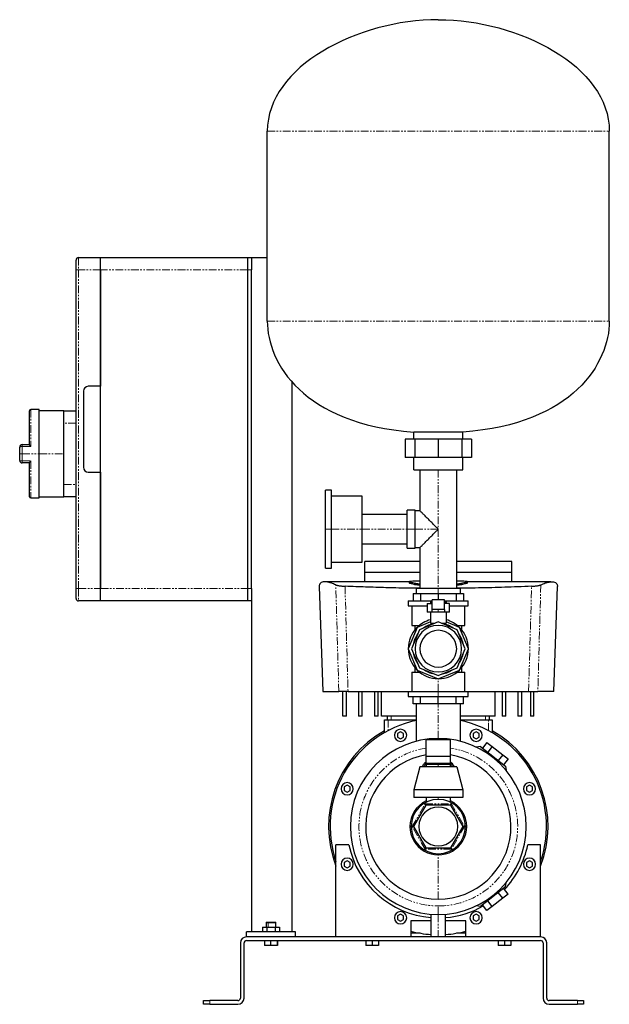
# Model space of a CAD drawing. Header units: millimetres. Extents: x 10 to 1266, y 33 to 836.
# Tile 2 of 2: x 785 to 1266, y 33 to 836. Entities that reach past the tile are written whole.
import ezdxf

# ---------------------------------------------------------------- set-up
doc = ezdxf.new("R2010")
doc.units = ezdxf.units.MM
doc.linetypes.add('PHANTOM', pattern=[12.7, 6.35, -1.27, 1.27, -1.27, 1.27, -1.27])

msp = doc.modelspace()

# ---------------------------------------------------------------- linework, layer by layer
at = {"color": 7, "linetype": 'Continuous', "lineweight": 25}
for p, q in [((987.3, 589.61), (987.3, 744.61)), ((1266.3, 589.61), (1266.3, 744.61)), ((831.3, 631.61), (831.3, 639.61)), ((833.3, 641.61), (851.3, 641.61)), ((851.3, 641.61), (971.3, 641.61)), ((851.3, 631.61), (851.3, 641.61)), ((971.3, 641.61), (974.3, 641.61)), ((971.3, 631.61), (971.3, 641.61)), ((974.3, 641.61), (987.3, 641.61)), ((974.3, 641.61), (974.3, 631.61)), ((831.3, 371.61), (831.3, 631.61)), ((851.3, 371.61), (851.3, 631.61)), ((851.3, 631.61), (851.3, 536.61)), ((971.3, 371.61), (971.3, 631.61)), ((974.3, 371.61), (974.3, 631.61)), ((1007.3, 540.43), (1007.3, 91.61)), ((837.3, 532.61), (837.3, 470.61)), ((851.3, 536.61), (841.3, 536.61)), ((793.3, 489), (793.3, 516.61)), ((801.3, 517.61), (794.3, 517.61)), ((801.3, 481.61), (801.3, 517.61)), ((821.3, 516.61), (801.3, 516.61)), ((821.3, 516.61), (831.3, 516.61)), ((821.3, 506.61), (821.3, 516.61)), ((821.3, 481.61), (821.3, 506.61)), ((1146.8, 499.3), (1106.8, 499.3)), ((1106.8, 493.61), (1106.8, 499.3)), ((1146.8, 493.61), (1146.8, 499.3)), ((1099.74, 493.61), (1099.74, 478.61)), ((1107.67, 493.61), (1099.74, 493.61)), ((1107.67, 493.61), (1107.67, 478.61)), ((1126.8, 493.61), (1107.67, 493.61)), ((1126.8, 493.61), (1126.8, 478.61)), ((1145.94, 493.61), (1126.8, 493.61)), ((1145.94, 493.61), (1145.94, 478.61)), ((1153.86, 493.61), (1145.94, 493.61)), ((1153.86, 493.61), (1153.86, 478.61)), ((785.3, 481.61), (785.3, 487.11)), ((787.3, 489.11), (793.3, 489.11)), ((785.3, 476.11), (785.3, 481.61)), ((793.3, 474.11), (787.3, 474.11)), ((793.3, 446.61), (793.3, 474.22)), ((801.3, 445.61), (801.3, 481.61)), ((821.3, 456.61), (821.3, 481.61)), ((1107.67, 478.61), (1099.74, 478.61)), ((1106.8, 468.61), (1106.8, 478.61)), ((1126.8, 478.61), (1107.67, 478.61)), ((1145.94, 478.61), (1126.8, 478.61)), ((1153.86, 478.61), (1145.94, 478.61)), ((1146.8, 468.61), (1146.8, 478.61)), ((841.3, 466.61), (851.3, 466.61)), ((851.3, 466.61), (851.3, 371.61)), ((1106.8, 468.61), (1146.8, 468.61)), ((1111.8, 468.61), (1111.8, 435.11)), ((1141.8, 371.61), (1141.8, 468.61)), ((821.3, 446.61), (821.3, 456.61)), ((1039.7, 451.91), (1034.7, 451.91)), ((1034.7, 420.11), (1034.7, 451.91)), ((1039.7, 420.11), (1039.7, 451.91)), ((794.3, 445.61), (801.3, 445.61)), ((801.3, 446.61), (821.3, 446.61)), ((831.3, 446.61), (821.3, 446.61)), ((1064.7, 446.91), (1039.7, 446.91)), ((1064.7, 420.11), (1064.7, 446.91)), ((1107.8, 435.61), (1101.3, 435.61)), ((1101.3, 420.11), (1101.3, 435.61)), ((1107.8, 420.11), (1107.8, 435.61)), ((1111.8, 435.11), (1107.8, 435.11)), ((1101.3, 432.11), (1064.7, 432.11)), ((1034.7, 388.31), (1034.7, 420.11)), ((1039.7, 388.31), (1039.7, 420.11)), ((1064.7, 393.31), (1064.7, 420.11)), ((1101.3, 404.61), (1101.3, 420.11)), ((1107.8, 404.61), (1107.8, 420.11)), ((1064.7, 408.11), (1101.3, 408.11)), ((1101.3, 404.61), (1107.8, 404.61)), ((1107.8, 405.11), (1111.8, 405.11)), ((1111.8, 405.11), (1111.8, 371.61)), ((1111.8, 393.61), (1066.8, 393.61)), ((1066.8, 385.05), (1066.8, 393.61)), ((1186.8, 393.61), (1141.8, 393.61)), ((1186.8, 385.05), (1186.8, 393.61)), ((1034.7, 388.31), (1039.7, 388.31)), ((1039.7, 393.31), (1064.7, 393.31)), ((1066.8, 385.05), (1111.8, 385.05)), ((1141.8, 385.05), (1186.8, 385.05)), ((831.3, 363.61), (831.3, 371.61)), ((851.3, 361.61), (851.3, 371.61)), ((971.3, 361.61), (971.3, 371.61)), ((974.3, 371.61), (974.3, 361.61)), ((1029.61, 373.27), (1032.6, 287.61)), ((1103.12, 377.14), (1034.95, 377.14)), ((1103.12, 377.29), (1103.12, 376.29)), ((1108.8, 371.61), (1108.8, 367.61)), ((1126.8, 371.61), (1108.8, 371.61)), ((1144.8, 371.61), (1126.8, 371.61)), ((1144.8, 367.61), (1144.8, 371.61)), ((1150.49, 376.29), (1150.49, 377.29)), ((1218.66, 377.14), (1150.49, 377.14)), ((1221, 287.61), (1223.97, 373.27)), ((851.3, 361.61), (833.3, 361.61)), ((971.3, 361.61), (851.3, 361.61)), ((974.3, 361.61), (971.3, 361.61)), ((974.3, 361.61), (974.3, 91.61)), ((1102.33, 361.61), (1102.33, 357.61)), ((1102.33, 361.61), (1121.8, 361.61)), ((1106.3, 367.61), (1106.3, 361.61)), ((1106.3, 367.61), (1112.31, 367.61)), ((1112.31, 367.61), (1112.31, 361.61)), ((1112.31, 367.61), (1126.8, 367.61)), ((1121.8, 354.7), (1121.8, 362.36)), ((1131.8, 362.36), (1121.8, 362.36)), ((1126.8, 367.61), (1126.8, 362.36)), ((1126.8, 367.61), (1141.3, 367.61)), ((1131.8, 354.7), (1131.8, 362.36)), ((1131.8, 361.61), (1151.28, 361.61)), ((1141.3, 367.61), (1141.3, 361.61)), ((1141.3, 367.61), (1147.3, 367.61)), ((1147.3, 367.61), (1147.3, 361.61)), ((1151.28, 357.61), (1151.28, 361.61)), ((1102.33, 357.61), (1117.8, 357.61)), ((1105.25, 357.61), (1105.25, 341.61)), ((1117.8, 359.36), (1117.8, 352.36)), ((1117.8, 359.36), (1121.8, 359.36)), ((1120.3, 360.76), (1120.3, 359.36)), ((1120.3, 360.76), (1121.8, 360.76)), ((1126.8, 354.7), (1121.8, 354.7)), ((1131.8, 354.7), (1126.8, 354.7)), ((1131.8, 360.76), (1133.3, 360.76)), ((1135.8, 359.36), (1131.8, 359.36)), ((1133.3, 360.76), (1133.3, 359.36)), ((1135.8, 352.36), (1135.8, 359.36)), ((1135.8, 357.61), (1151.28, 357.61)), ((1148.36, 341.61), (1148.36, 357.61)), ((1121.8, 352.36), (1117.8, 352.36)), ((1120.3, 352.36), (1120.3, 343.34)), ((1126.8, 352.36), (1121.8, 352.36)), ((1131.8, 352.36), (1126.8, 352.36)), ((1135.8, 352.36), (1131.8, 352.36)), ((1133.3, 352.36), (1133.3, 343.34)), ((1109.44, 339.97), (1102.25, 322.61)), ((1111.34, 338.07), (1104.94, 322.61)), ((1105.25, 341.61), (1111.33, 341.61)), ((1107.65, 341.61), (1107.65, 337.88)), ((1120.3, 344.47), (1109.44, 339.97)), ((1126.8, 344.47), (1111.34, 338.07)), ((1120.3, 343.34), (1124.07, 343.34)), ((1142.26, 338.07), (1126.8, 344.47)), ((1129.54, 343.34), (1133.3, 343.34)), ((1144.17, 339.97), (1133.3, 344.47)), ((1148.66, 322.61), (1142.26, 338.07)), ((1142.27, 341.61), (1148.36, 341.61)), ((1151.36, 322.61), (1144.17, 339.97)), ((1145.96, 337.88), (1145.96, 341.61)), ((1102.25, 322.61), (1109.44, 305.25)), ((1104.94, 322.61), (1111.34, 307.15)), ((1142.26, 307.15), (1148.66, 322.61)), ((1144.17, 305.25), (1151.36, 322.61)), ((1107.65, 307.33), (1107.65, 303.61)), ((1109.44, 305.25), (1126.8, 298.05)), ((1111.34, 307.15), (1126.8, 300.75)), ((1126.8, 300.75), (1142.26, 307.15)), ((1126.8, 298.05), (1144.17, 305.25)), ((1145.96, 303.61), (1145.96, 307.33)), ((1105.25, 303.61), (1105.25, 287.61)), ((1105.25, 303.61), (1111.33, 303.61)), ((1142.27, 303.61), (1148.36, 303.61)), ((1148.36, 287.61), (1148.36, 303.61)), ((1032.6, 287.61), (1045.61, 287.61)), ((1048.8, 267.61), (1048.8, 287.61)), ((1051.8, 267.61), (1051.8, 287.61)), ((1053.16, 287.61), (1102.33, 287.61)), ((1061.8, 287.61), (1061.8, 267.61)), ((1064.8, 267.61), (1064.8, 287.61)), ((1074.8, 287.61), (1074.8, 267.61)), ((1077.8, 267.61), (1077.8, 287.61)), ((1080.54, 267.61), (1080.54, 287.61)), ((1102.33, 287.61), (1102.33, 283.61)), ((1102.33, 287.61), (1126.8, 287.61)), ((1102.33, 283.61), (1126.8, 283.61)), ((1106.3, 277.61), (1106.3, 283.61)), ((1112.31, 277.61), (1112.31, 283.61)), ((1126.8, 287.61), (1151.28, 287.61)), ((1126.8, 283.61), (1151.28, 283.61)), ((1126.8, 277.61), (1126.8, 283.61)), ((1141.3, 277.61), (1141.3, 283.61)), ((1147.3, 277.61), (1147.3, 283.61)), ((1151.28, 283.61), (1151.28, 287.61)), ((1151.28, 287.61), (1200.45, 287.61)), ((1173.07, 267.61), (1173.07, 287.61)), ((1178.8, 287.61), (1178.8, 267.61)), ((1181.8, 267.61), (1181.8, 287.61)), ((1191.8, 287.61), (1191.8, 267.61)), ((1195.01, 267.61), (1195.01, 287.61)), ((1201.98, 287.61), (1201.98, 267.61)), ((1204.8, 267.61), (1204.8, 287.61)), ((1221, 287.61), (1208, 287.61)), ((1112.31, 277.61), (1106.3, 277.61)), ((1108.8, 277.61), (1108.8, 247.07)), ((1126.8, 277.61), (1112.31, 277.61)), ((1141.3, 277.61), (1126.8, 277.61)), ((1147.3, 277.61), (1141.3, 277.61)), ((1144.8, 247.07), (1144.8, 277.61)), ((1051.8, 267.61), (1048.8, 267.61)), ((1064.8, 267.61), (1061.8, 267.61)), ((1077.8, 267.61), (1074.8, 267.61)), ((1108.8, 267.61), (1080.54, 267.61)), ((1085.3, 264.61), (1085.3, 267.61)), ((1173.07, 267.61), (1144.8, 267.61)), ((1168.3, 267.61), (1168.3, 264.61)), ((1181.8, 267.61), (1178.8, 267.61)), ((1195.01, 267.61), (1191.8, 267.61)), ((1204.8, 267.61), (1201.98, 267.61)), ((1082.8, 254.11), (1082.8, 264.61)), ((1082.8, 264.61), (1085.8, 264.61)), ((1085.8, 264.61), (1108.8, 264.61)), ((1144.8, 264.61), (1167.8, 264.61)), ((1167.8, 264.61), (1170.8, 264.61)), ((1170.8, 264.61), (1170.8, 254.11)), ((1096, 254.87), (1093.5, 253.43)), ((1093.5, 253.43), (1093.5, 250.54)), ((1093.5, 250.54), (1096, 249.1)), ((1098.5, 253.43), (1096, 254.87)), ((1096, 249.1), (1098.5, 250.54)), ((1098.5, 250.54), (1098.5, 253.43)), ((1157.61, 254.87), (1155.11, 253.43)), ((1155.11, 253.43), (1155.11, 250.54)), ((1155.11, 250.54), (1157.61, 249.1)), ((1160.11, 253.43), (1157.61, 254.87)), ((1157.61, 249.1), (1160.11, 250.54)), ((1160.11, 250.54), (1160.11, 253.43)), ((1136.8, 248.18), (1116.8, 248.18)), ((1116.8, 234.85), (1116.8, 248.18)), ((1136.8, 234.85), (1136.8, 248.18)), ((1161.19, 242.74), (1157.78, 242.33)), ((1161.19, 242.74), (1181.68, 226.74)), ((1166.49, 246.22), (1162.79, 241.49)), ((1166.49, 246.22), (1170.81, 242.85)), ((1170.81, 242.85), (1167.12, 238.12)), ((1170.81, 242.85), (1179.45, 236.09)), ((1116.8, 228.26), (1116.8, 234.85)), ((1116.8, 234.85), (1136.8, 234.85)), ((1136.8, 228.26), (1136.8, 234.85)), ((1179.45, 236.09), (1175.76, 231.36)), ((1179.45, 236.09), (1183.78, 232.71)), ((1111.8, 226.26), (1106.8, 207.51)), ((1141.8, 226.26), (1111.8, 226.26)), ((1117.8, 229.26), (1116.8, 228.26)), ((1116.8, 228.26), (1116.8, 226.26)), ((1126.8, 228.26), (1116.8, 228.26)), ((1117.8, 229.26), (1126.8, 229.26)), ((1126.8, 229.26), (1135.8, 229.26)), ((1136.8, 228.26), (1126.8, 228.26)), ((1136.8, 228.26), (1135.8, 229.26)), ((1136.8, 226.26), (1136.8, 228.26)), ((1141.8, 226.26), (1146.8, 207.51)), ((1183.78, 232.71), (1180.08, 227.99)), ((1181.68, 226.74), (1182.1, 223.33)), ((1052.43, 211.3), (1049.93, 209.86)), ((1049.93, 209.86), (1049.93, 206.97)), ((1054.93, 209.86), (1052.43, 211.3)), ((1054.93, 206.97), (1054.93, 209.86)), ((1201.17, 211.3), (1198.67, 209.86)), ((1198.67, 209.86), (1198.67, 206.97)), ((1203.67, 209.86), (1201.17, 211.3)), ((1203.67, 206.97), (1203.67, 209.86)), ((1049.93, 206.97), (1052.43, 205.53)), ((1052.43, 205.53), (1054.93, 206.97)), ((1146.8, 207.51), (1106.8, 207.51)), ((1106.8, 207.51), (1106.8, 201.26)), ((1146.8, 201.26), (1106.8, 201.26)), ((1116.8, 201.26), (1116.8, 197.37)), ((1136.8, 197.37), (1136.8, 201.26)), ((1146.8, 207.51), (1146.8, 201.26)), ((1198.67, 206.97), (1201.17, 205.53)), ((1201.17, 205.53), (1203.67, 206.97)), ((1116.7, 195.11), (1106.59, 177.61)), ((1136.91, 195.11), (1116.7, 195.11)), ((1147.01, 177.61), (1136.91, 195.11)), ((1106.59, 177.61), (1116.7, 160.11)), ((1136.91, 160.11), (1147.01, 177.61)), ((1043.3, 87.61), (1043.3, 162.61)), ((1053.83, 162.61), (1043.3, 162.61)), ((1210.3, 162.61), (1199.78, 162.61)), ((1210.3, 87.61), (1210.3, 162.61)), ((1116.7, 160.11), (1136.91, 160.11)), ((1052.43, 149.69), (1049.93, 148.25)), ((1049.93, 148.25), (1049.93, 145.36)), ((1049.93, 145.36), (1052.43, 143.92)), ((1054.93, 148.25), (1052.43, 149.69)), ((1052.43, 143.92), (1054.93, 145.36)), ((1054.93, 145.36), (1054.93, 148.25)), ((1201.17, 149.69), (1198.67, 148.25)), ((1198.67, 148.25), (1198.67, 145.36)), ((1198.67, 145.36), (1201.17, 143.92)), ((1203.67, 148.25), (1201.17, 149.69)), ((1201.17, 143.92), (1203.67, 145.36)), ((1203.67, 145.36), (1203.67, 148.25)), ((1181.68, 128.48), (1161.19, 112.48)), ((1181.68, 128.48), (1182.1, 131.89)), ((1179.45, 119.13), (1175.76, 123.86)), ((1183.78, 122.5), (1179.45, 119.13)), ((1183.78, 122.5), (1180.08, 127.23)), ((1161.19, 112.48), (1157.78, 112.89)), ((1166.49, 109), (1162.79, 113.73)), ((1170.81, 112.37), (1167.12, 117.1)), ((1179.45, 119.13), (1170.81, 112.37)), ((1096, 106.12), (1093.5, 104.68)), ((1093.5, 104.68), (1093.5, 101.79)), ((1098.5, 104.68), (1096, 106.12)), ((1098.5, 101.79), (1098.5, 104.68)), ((1120.8, 106.11), (1120.8, 87.61)), ((1132.8, 87.61), (1132.8, 106.11)), ((1157.61, 106.12), (1155.11, 104.68)), ((1155.11, 104.68), (1155.11, 101.79)), ((1160.11, 104.68), (1157.61, 106.12)), ((1160.11, 101.79), (1160.11, 104.68)), ((1170.81, 112.37), (1166.49, 109)), ((986.6, 99.61), (986.3, 99.31)), ((986.3, 99.31), (986.3, 95.61)), ((986.3, 99.31), (988.11, 99.31)), ((986.6, 99.61), (988.28, 99.61)), ((988.11, 99.31), (994.3, 99.31)), ((988.28, 99.61), (994, 99.61)), ((994.3, 99.31), (994, 99.61)), ((994.3, 95.61), (994.3, 99.31)), ((1093.5, 101.79), (1096, 100.35)), ((1096, 100.35), (1098.5, 101.79)), ((1120.8, 100.61), (1104.3, 100.61)), ((1104.3, 100.61), (1104.3, 87.61)), ((1149.3, 100.61), (1132.8, 100.61)), ((1149.3, 87.61), (1149.3, 100.61)), ((1155.11, 101.79), (1157.61, 100.35)), ((1157.61, 100.35), (1160.11, 101.79)), ((970.3, 87.61), (970.3, 91.61)), ((1010.3, 91.61), (970.3, 91.61)), ((983.37, 95.61), (983.37, 91.61)), ((983.37, 95.61), (986.84, 95.61)), ((986.84, 95.61), (986.84, 91.61)), ((986.84, 95.61), (993.77, 95.61)), ((993.77, 95.61), (993.77, 91.61)), ((993.77, 95.61), (997.23, 95.61)), ((997.23, 95.61), (997.23, 91.61)), ((1010.3, 87.61), (1010.3, 91.61)), ((1112, 90.61), (1104.3, 90.61)), ((1149.3, 90.61), (1141.6, 90.61)), ((965.3, 82.61), (965.3, 37.61)), ((968.3, 37.61), (968.3, 82.61)), ((1210.3, 87.61), (970.3, 87.61)), ((970.3, 84.61), (1210.3, 84.61)), ((984.95, 84.61), (984.95, 80.61)), ((989.97, 80.61), (984.95, 80.61)), ((989.97, 84.61), (989.97, 80.61)), ((995.33, 80.61), (989.97, 80.61)), ((995.33, 84.61), (995.33, 80.61)), ((995.66, 80.61), (995.33, 80.61)), ((995.66, 84.61), (995.66, 80.61)), ((1067.61, 84.61), (1067.61, 80.61)), ((1072.8, 80.61), (1067.61, 80.61)), ((1072.8, 84.61), (1072.8, 80.61)), ((1078, 80.61), (1072.8, 80.61)), ((1078, 84.61), (1078, 80.61)), ((1175.61, 84.61), (1175.61, 80.61)), ((1180.8, 80.61), (1175.61, 80.61)), ((1180.8, 84.61), (1180.8, 80.61)), ((1186, 80.61), (1180.8, 80.61)), ((1186, 84.61), (1186, 80.61)), ((1212.3, 82.61), (1212.3, 37.61)), ((1215.3, 37.61), (1215.3, 82.61)), ((935.3, 32.61), (935.3, 35.61)), ((935.3, 35.61), (940.3, 35.61)), ((940.3, 32.61), (935.3, 32.61)), ((963.3, 35.61), (940.3, 35.61)), ((940.3, 32.61), (963.3, 32.61)), ((1240.3, 35.61), (1217.3, 35.61)), ((1217.3, 32.61), (1240.3, 32.61)), ((1240.3, 35.61), (1245.3, 35.61)), ((1245.3, 32.61), (1240.3, 32.61)), ((1245.3, 35.61), (1245.3, 32.61))]:
    msp.add_line(p, q, dxfattribs=at)
at = {"color": 8, "linetype": 'PHANTOM', "lineweight": 18}
for p, q in [((987.3, 744.61), (1266.3, 744.61)), ((833.3, 641.61), (833.3, 631.61)), ((833.3, 631.61), (831.3, 631.61)), ((833.3, 631.61), (833.3, 371.61)), ((851.3, 631.61), (833.3, 631.61)), ((971.3, 631.61), (851.3, 631.61)), ((974.3, 631.61), (971.3, 631.61)), ((987.3, 589.61), (1266.3, 589.61)), ((794.3, 517.61), (794.3, 487.43)), ((831.3, 506.61), (821.3, 506.61)), ((787.3, 489.11), (787.3, 487.43)), ((794.3, 487.43), (787.3, 487.43)), ((787.3, 487.43), (787.3, 481.61)), ((787.3, 481.61), (785.3, 481.61)), ((787.3, 481.61), (801.3, 481.61)), ((787.3, 481.61), (787.3, 475.79)), ((787.3, 475.79), (794.3, 475.79)), ((787.3, 474.11), (787.3, 475.79)), ((794.3, 475.79), (794.3, 445.61)), ((801.3, 481.61), (821.3, 481.61)), ((1126.8, 468.61), (1126.8, 420.11)), ((821.3, 456.61), (831.3, 456.61)), ((1034.7, 420.11), (1039.7, 420.11)), ((1039.7, 420.11), (1064.7, 420.11)), ((1064.7, 420.11), (1101.3, 420.11)), ((1101.3, 420.11), (1107.8, 420.11)), ((1107.8, 420.11), (1126.8, 420.11)), ((1126.8, 420.11), (1126.8, 371.61)), ((833.3, 371.61), (831.3, 371.61)), ((833.3, 371.61), (833.3, 361.61)), ((833.3, 371.61), (851.3, 371.61)), ((851.3, 371.61), (971.3, 371.61)), ((971.3, 371.61), (974.3, 371.61)), ((1126.8, 367.61), (1126.8, 371.61)), ((1126.8, 352.36), (1126.8, 354.7)), ((1126.8, 287.61), (1126.8, 298.05)), ((1126.8, 283.61), (1126.8, 287.61)), ((1126.8, 249.36), (1126.8, 277.61)), ((1088.3, 267.61), (1088.3, 264.61)), ((1165.3, 264.61), (1165.3, 267.61)), ((1085.8, 264.61), (1085.8, 255.76)), ((1167.8, 255.76), (1167.8, 264.61)), ((1126.8, 249.36), (1126.8, 248.18)), ((1126.8, 229.26), (1126.8, 228.26)), ((1126.8, 228.26), (1126.8, 226.26)), ((1126.8, 201.26), (1126.8, 199.76)), ((1105.44, 177.61), (1116.12, 196.11)), ((1116.12, 196.11), (1137.48, 196.11)), ((1137.48, 196.11), (1148.16, 177.61)), ((1116.12, 159.11), (1105.44, 177.61)), ((1148.16, 177.61), (1137.48, 159.11)), ((1137.48, 159.11), (1116.12, 159.11)), ((1126.8, 118.36), (1126.8, 154.46)), ((1126.8, 105.86), (1126.8, 112.86)), ((1126.8, 105.86), (1126.8, 87.61)), ((988.28, 99.61), (988.11, 99.31)), ((988.11, 95.61), (988.11, 99.31)), ((940.3, 35.61), (940.3, 32.61)), ((1240.3, 32.61), (1240.3, 35.61))]:
    msp.add_line(p, q, dxfattribs=at)
at = {"color": 8, "linetype": 'PHANTOM', "lineweight": 18, "flags": 128}
for points in [[(1045.61, 287.61), (1044.24, 336.38), (1043.18, 374.69)], [(1050.7, 373.54), (1052.07, 325.42), (1053.16, 287.61)], [(1200.45, 287.61), (1201.83, 335.73), (1202.91, 373.54)], [(1210.43, 374.69), (1209.07, 325.93), (1208, 287.61)]]:
    msp.add_lwpolyline(points, dxfattribs=at)
at = {"color": 7, "linetype": 'Continuous', "lineweight": 25, "flags": 128}
for points in [[(1115.14, 226.26), (1115.98, 227.83), (1116.8, 228.95)], [(1136.8, 228.95), (1137.63, 227.83), (1138.46, 226.26)], [(1105.58, 90.61), (1104.53, 90.87), (1104.3, 90.93)], [(1149.3, 90.93), (1149.07, 90.87), (1148.02, 90.61)]]:
    msp.add_lwpolyline(points, dxfattribs=at)
at = {"color": 7, "linetype": 'Continuous', "lineweight": 25}
for centre, radius, start, end in [((833.3, 639.61), 2, 90, 180), ((841.3, 532.61), 4, 90, 180), ((794.3, 516.61), 1, 90, 180), ((787.3, 487.11), 2, 90, 180), ((787.3, 476.11), 2, 180, 270), ((841.3, 470.61), 4, 180, 270), ((794.3, 446.61), 1, 180, 270), ((833.3, 363.61), 2, 180, 270), ((1126.8, 322.61), 24.5, 105.38514, 134.68742), ((1126.8, 322.61), 24.5, 45.31258, 74.61486), ((1126.8, 322.61), 24.5, 135.31258, 180), ((1126.8, 322.61), 18.97, 90, 270), ((1126.8, 322.61), 15, 90, 270), ((1126.8, 322.61), 20.73, 99.50736, 125.49264), ((1126.8, 322.61), 18.97, 270, 90), ((1126.8, 322.61), 15, 270, 90), ((1126.8, 322.61), 20.73, 54.50736, 80.49264), ((1126.8, 322.61), 24.5, 0, 44.68742), ((1126.8, 322.61), 20.73, 144.50736, 170.49264), ((1126.8, 322.61), 20.73, 9.50736, 35.49264), ((1126.8, 322.61), 24.5, 180, 224.68742), ((1126.8, 322.61), 24.5, 315.31258, 0), ((1126.8, 322.61), 20.73, 189.50736, 215.49264), ((1126.8, 322.61), 20.73, 324.50736, 350.49264), ((1126.8, 322.61), 24.5, 225.31258, 269.68742), ((1126.8, 322.61), 20.73, 234.50736, 260.49264), ((1126.8, 322.61), 24.5, 270.31258, 314.68742), ((1126.8, 322.61), 20.73, 279.50736, 305.49264), ((1126.8, 177.61), 88.25, 101.76898, 198.88402), ((1096, 251.98), 5, 90, 270), ((1096, 251.98), 5, 270, 90), ((1126.8, 177.61), 88.25, 341.11598, 78.23102), ((1157.61, 251.98), 5, 90, 270), ((1157.61, 251.98), 5, 270, 90), ((1126.8, 177.61), 89.55, 119.42906, 201.18159), ((1126.8, 177.61), 71.75, 90, 270), ((1126.8, 177.61), 71.75, 270, 90), ((1126.8, 177.61), 89.55, 338.81841, 60.57094), ((1126.8, 177.61), 59.25, 99.71668, 270), ((1126.8, 177.61), 59.25, 270, 80.28332), ((1052.43, 208.42), 5, 90, 270), ((1052.43, 208.42), 5, 270, 90), ((1201.17, 208.42), 5, 90, 270), ((1201.17, 208.42), 5, 270, 90), ((1126.8, 177.61), 23.15, 115.59236, 180), ((1126.8, 177.61), 22.15, 0, 180), ((1126.8, 177.61), 15.88, 0, 180), ((1126.8, 177.61), 23.15, 0, 64.40764), ((1126.8, 177.61), 23.15, 179.99999, 0.00001), ((1126.8, 177.61), 22.15, 180, 0), ((1126.8, 177.61), 15.88, 180, 0), ((1126.8, 177.61), 74.5, 191.61546, 265.38057), ((1126.8, 177.61), 74.5, 316.46723, 348.38454), ((1052.43, 146.8), 5, 90, 270), ((1052.43, 146.8), 5, 270, 90), ((1201.17, 146.8), 5, 90, 270), ((1201.17, 146.8), 5, 270, 90), ((1126.8, 177.61), 74.5, 274.61943, 299.53277), ((1096, 103.24), 5, 90, 270), ((1096, 103.24), 5, 270, 90), ((1157.61, 103.24), 5, 90, 270), ((1157.61, 103.24), 5, 270, 90), ((1126.8, 177.61), 88.25, 255.22893, 266.10153), ((1126.8, 177.61), 88.25, 273.89847, 284.77107), ((970.3, 82.61), 5, 90, 180), ((970.3, 82.61), 2, 90, 180), ((1210.3, 82.61), 5, 0, 90), ((1210.3, 82.61), 2, 0, 90), ((963.3, 37.61), 5, 270, 0), ((963.3, 37.61), 2, 270, 0), ((1217.3, 37.61), 5, 180, 270), ((1217.3, 37.61), 2, 180, 270)]:
    msp.add_arc(centre, radius, start, end, dxfattribs=at)
at = {"color": 8, "linetype": 'PHANTOM', "lineweight": 18}
for centre, radius, start, end in [((786.82, 484.1), 3.37, 81.68985, 116.68782), ((786.82, 479.12), 3.37, 243.31218, 278.31015), ((1126.8, 177.61), 64.75, 98.88433, 270), ((1126.8, 177.61), 64.75, 270, 81.11567)]:
    msp.add_arc(centre, radius, start, end, dxfattribs=at)
at = {"color": 7, "linetype": 'Continuous', "lineweight": 25}
for points in [[(1126.8, 835.61), (1061.29, 835.61), (987.3, 797.76), (987.3, 744.61)], [(1126.8, 835.61), (1192.31, 835.61), (1266.3, 797.76), (1266.3, 744.61)], [(987.3, 589.61), (987.3, 556.02), (1016.49, 505.77), (1106.8, 499.3)], [(1266.3, 589.61), (1266.3, 556.02), (1237.11, 505.77), (1146.8, 499.3)], [(1066.8, 377.13), (1066.8, 380.17), (1066.8, 382.81), (1066.8, 385.05)], [(1186.8, 377.13), (1186.8, 380.17), (1186.8, 382.81), (1186.8, 385.05)]]:
    msp.add_open_spline(points, degree=3, dxfattribs=at)
for points, knots in [([(794.3, 487.43), (794.27, 487.47), (794.22, 487.55), (794.14, 487.66), (794.07, 487.76), (794.02, 487.84), (793.92, 487.97), (793.8, 488.14), (793.65, 488.36), (793.52, 488.55), (793.41, 488.72), (793.35, 488.84), (793.31, 488.93), (793.3, 488.98), (793.3, 489)], [0, 0, 0, 0, 0.063858, 0.120876, 0.171055, 0.214395, 0.250897, 0.383949, 0.499792, 0.631934, 0.749742, 0.83916, 0.922247, 1, 1, 1, 1]), ([(793.3, 474.22), (793.3, 474.23), (793.3, 474.25), (793.31, 474.29), (793.33, 474.33), (793.35, 474.38), (793.38, 474.43), (793.43, 474.52), (793.52, 474.67), (793.65, 474.86), (793.8, 475.08), (793.95, 475.29), (794.12, 475.53), (794.24, 475.69), (794.3, 475.79)], [0, 0, 0, 0, 0.038305, 0.077802, 0.118638, 0.160942, 0.204833, 0.250416, 0.3682, 0.500359, 0.616179, 0.749246, 0.853264, 1, 1, 1, 1]), ([(1126.8, 420.11), (1126.18, 420.73), (1125.51, 421.4), (1124.11, 422.8), (1123.37, 423.54), (1121.83, 425.08), (1121.04, 425.87), (1119.42, 427.49), (1118.6, 428.31), (1117, 429.91), (1116.22, 430.69), (1114.78, 432.13), (1114.12, 432.79), (1113.01, 433.9), (1112.57, 434.35), (1111.96, 434.95), (1111.8, 435.11), (1111.8, 435.11)], [0, 0, 0, 0, 0.125, 0.125, 0.25, 0.25, 0.375, 0.375, 0.5, 0.5, 0.625, 0.625, 0.75, 0.75, 0.875, 0.875, 1, 1, 1, 1]), ([(1111.8, 405.11), (1111.8, 405.11), (1111.96, 405.27), (1112.57, 405.87), (1113.01, 406.32), (1114.12, 407.43), (1114.78, 408.09), (1116.22, 409.53), (1117, 410.31), (1118.6, 411.91), (1119.42, 412.73), (1121.04, 414.34), (1121.83, 415.14), (1123.37, 416.68), (1124.11, 417.42), (1125.51, 418.82), (1126.18, 419.48), (1126.8, 420.11)], [0, 0, 0, 0, 0.125, 0.125, 0.25, 0.25, 0.375, 0.375, 0.5, 0.5, 0.625, 0.625, 0.75, 0.75, 0.875, 0.875, 1, 1, 1, 1]), ([(1111.8, 375.22), (1111.21, 375.3), (1109.39, 375.53), (1107.02, 375.96), (1104.79, 376.46), (1103.44, 376.91), (1102.96, 377.3), (1103.41, 377.6), (1104.75, 377.83), (1106.97, 377.98), (1109.36, 378.06), (1111.19, 378.09), (1111.8, 378.1)], [0, 0, 0, 0, 0.054306, 0.165599, 0.27681, 0.388261, 0.499297, 0.610914, 0.721884, 0.833446, 0.944687, 1, 1, 1, 1]), ([(1141.8, 378.1), (1142.4, 378.09), (1144.24, 378.07), (1146.62, 377.98), (1148.85, 377.83), (1150.19, 377.61), (1150.64, 377.3), (1150.17, 376.91), (1148.82, 376.46), (1146.6, 375.96), (1144.23, 375.53), (1142.4, 375.3), (1141.8, 375.22)], [0, 0, 0, 0, 0.054516, 0.166137, 0.277117, 0.388679, 0.499927, 0.611181, 0.722745, 0.833736, 0.94536, 1, 1, 1, 1]), ([(1043.18, 374.69), (1041.92, 375.25), (1039.4, 376.37), (1036.34, 377.06), (1033.81, 377.24), (1031.85, 376.9), (1030.49, 376.1), (1029.7, 374.92), (1029.65, 373.81), (1029.61, 373.27)], [0, 0, 0, 0, 0.143965, 0.287027, 0.429815, 0.57511, 0.719989, 0.864946, 1, 1, 1, 1]), ([(1043.18, 374.69), (1043.2, 374.68), (1043.26, 374.65), (1043.36, 374.61), (1043.46, 374.57), (1043.57, 374.53), (1043.69, 374.49), (1043.82, 374.45), (1043.95, 374.41), (1044.1, 374.37), (1044.43, 374.28), (1045, 374.15), (1045.93, 373.98), (1046.98, 373.84), (1047.9, 373.73), (1048.64, 373.67), (1049.14, 373.63), (1049.65, 373.6), (1050.17, 373.57), (1050.52, 373.55), (1050.7, 373.54)], [0, 0, 0, 0, 0.027892, 0.055684, 0.083403, 0.111076, 0.138729, 0.16639, 0.194085, 0.22184, 0.249681, 0.37494, 0.499623, 0.625118, 0.74969, 0.80018, 0.850298, 0.900204, 0.950053, 1, 1, 1, 1]), ([(1111.8, 371.89), (1109.67, 371.91), (1100.38, 371.96), (1088.4, 372.24), (1075.8, 372.61), (1067.63, 372.89), (1059.22, 373.2), (1053.63, 373.42), (1050.7, 373.54)], [0, 0, 0, 0, 0.103844, 0.451617, 0.584785, 0.721987, 0.853932, 1, 1, 1, 1]), ([(1111.8, 374.22), (1111.2, 374.3), (1109.37, 374.53), (1107.01, 374.96), (1104.76, 375.46), (1103.5, 375.91), (1102.97, 376.19), (1103.12, 376.29), (1103.12, 376.29)], [0, 0, 0, 0, 0.1098626, 0.3322524, 0.5535387, 0.7761148, 0.9974321, 1, 1, 1, 1]), ([(1150.49, 376.29), (1150.49, 376.29), (1150.64, 376.19), (1150.1, 375.91), (1148.84, 375.46), (1146.59, 374.96), (1144.23, 374.53), (1142.4, 374.3), (1141.8, 374.22)], [0, 0, 0, 0, 0.00222, 0.224201, 0.446802, 0.668259, 0.890979, 1, 1, 1, 1]), ([(1202.91, 373.54), (1199.14, 373.39), (1191.89, 373.1), (1181.05, 372.71), (1170.37, 372.38), (1159.56, 372.12), (1150.01, 371.95), (1144.08, 371.89), (1141.8, 371.87)], [0, 0, 0, 0, 0.187453, 0.360301, 0.534377, 0.711714, 0.888973, 1, 1, 1, 1]), ([(1202.91, 373.54), (1203.01, 373.55), (1203.2, 373.56), (1203.49, 373.57), (1203.78, 373.59), (1204.07, 373.6), (1204.35, 373.62), (1204.63, 373.64), (1204.91, 373.66), (1205.18, 373.69), (1205.76, 373.74), (1206.62, 373.83), (1207.67, 373.98), (1208.6, 374.15), (1209.22, 374.29), (1209.62, 374.4), (1209.87, 374.47), (1210.08, 374.55), (1210.27, 374.62), (1210.38, 374.67), (1210.43, 374.69)], [0, 0, 0, 0, 0.027694, 0.055338, 0.082958, 0.110581, 0.138231, 0.165937, 0.193724, 0.221621, 0.249653, 0.374136, 0.499567, 0.624291, 0.749617, 0.799806, 0.849782, 0.899702, 0.949722, 1, 1, 1, 1]), ([(1210.43, 374.69), (1211.69, 375.25), (1214.2, 376.37), (1217.26, 377.06), (1219.8, 377.24), (1221.75, 376.9), (1223.11, 376.1), (1223.91, 374.92), (1223.95, 373.81), (1223.97, 373.27)], [0, 0, 0, 0, 0.143966, 0.287028, 0.429817, 0.575112, 0.719991, 0.864948, 1, 1, 1, 1]), ([(1121.8, 352.36), (1121.8, 352.42), (1121.8, 352.55), (1121.8, 352.76), (1121.8, 352.99), (1121.8, 353.24), (1121.8, 353.58), (1121.8, 354.07), (1121.8, 354.48), (1121.8, 354.7)], [0, 0, 0, 0, 0.084017, 0.179253, 0.285709, 0.386788, 0.499991, 0.726711, 1, 1, 1, 1]), ([(1131.8, 354.7), (1131.8, 354.48), (1131.8, 354.07), (1131.8, 353.59), (1131.8, 353.25), (1131.8, 352.97), (1131.8, 352.67), (1131.8, 352.46), (1131.8, 352.36)], [0, 0, 0, 0, 0.273278, 0.500031, 0.605399, 0.700028, 0.863805, 1, 1, 1, 1]), ([(1053.16, 287.61), (1053.06, 287.61), (1052.86, 287.61), (1052.57, 287.61), (1052.28, 287.61), (1051.99, 287.61), (1051.71, 287.61), (1051.42, 287.61), (1051.15, 287.61), (1050.87, 287.61), (1050.28, 287.61), (1049.42, 287.61), (1048.36, 287.61), (1047.43, 287.61), (1046.81, 287.61), (1046.4, 287.61), (1046.16, 287.61), (1045.95, 287.61), (1045.76, 287.61), (1045.66, 287.61), (1045.61, 287.61)], [0, 0, 0, 0, 0.027856, 0.0556231, 0.0833265, 0.1109921, 0.1386454, 0.1663121, 0.1940182, 0.221789, 0.2496501, 0.3745578, 0.4995084, 0.6244878, 0.7495181, 0.799755, 0.8497703, 0.8997152, 0.9497415, 1, 1, 1, 1]), ([(1200.45, 287.61), (1200.55, 287.61), (1200.77, 287.61), (1201.09, 287.61), (1201.4, 287.61), (1201.71, 287.61), (1202.02, 287.61), (1202.32, 287.61), (1202.62, 287.61), (1202.91, 287.61), (1203.2, 287.61), (1203.48, 287.61), (1203.75, 287.61), (1204.01, 287.61), (1204.27, 287.61), (1204.52, 287.61), (1204.76, 287.61), (1205, 287.61), (1205.29, 287.61), (1205.64, 287.61), (1206.03, 287.61), (1206.4, 287.61), (1206.74, 287.61), (1207.06, 287.61), (1207.35, 287.61), (1207.6, 287.61), (1207.82, 287.61), (1207.94, 287.61), (1208, 287.61)], [0, 0, 0, 0, 0.03015, 0.060299, 0.090428, 0.120517, 0.150547, 0.180497, 0.21035, 0.240085, 0.269685, 0.29913, 0.328404, 0.35749, 0.38637, 0.415028, 0.44345, 0.47162, 0.499526, 0.552557, 0.606494, 0.661235, 0.71667, 0.772684, 0.829154, 0.885951, 0.942944, 1, 1, 1, 1]), ([(1113.93, 226.26), (1114.15, 226.82), (1114.78, 228.37), (1116.01, 229.6), (1116.8, 230.38)], [0, 0, 0, 0, 0.364993, 1, 1, 1, 1]), ([(1136.8, 230.38), (1137.59, 229.6), (1138.83, 228.37), (1139.45, 226.83), (1139.68, 226.26)], [0, 0, 0, 0, 0.633802, 1, 1, 1, 1]), ([(1116.12, 196.11), (1116.19, 195.99), (1116.26, 195.86), (1116.4, 195.62), (1116.47, 195.5), (1116.59, 195.3), (1116.63, 195.23), (1116.69, 195.13), (1116.7, 195.11), (1116.7, 195.11)], [0, 0, 0, 0, 0.25, 0.25, 0.5, 0.5, 0.75, 0.75, 1, 1, 1, 1]), ([(1137.48, 196.11), (1137.41, 195.99), (1137.34, 195.86), (1137.2, 195.62), (1137.13, 195.5), (1137.02, 195.3), (1136.97, 195.23), (1136.92, 195.13), (1136.91, 195.11), (1136.91, 195.11)], [0, 0, 0, 0, 0.25, 0.25, 0.5, 0.5, 0.75, 0.75, 1, 1, 1, 1]), ([(1105.44, 177.61), (1105.58, 177.61), (1105.72, 177.61), (1106.01, 177.61), (1106.14, 177.61), (1106.37, 177.61), (1106.46, 177.61), (1106.57, 177.61), (1106.59, 177.61), (1106.59, 177.61)], [0, 0, 0, 0, 0.25, 0.25, 0.5, 0.5, 0.75, 0.75, 1, 1, 1, 1]), ([(1147.01, 177.61), (1147.01, 177.61), (1147.03, 177.61), (1147.15, 177.61), (1147.23, 177.61), (1147.46, 177.61), (1147.6, 177.61), (1147.88, 177.61), (1148.03, 177.61), (1148.16, 177.61)], [0, 0, 0, 0, 0.25, 0.25, 0.5, 0.5, 0.75, 0.75, 1, 1, 1, 1]), ([(1116.7, 160.11), (1116.7, 160.11), (1116.69, 160.09), (1116.63, 159.99), (1116.59, 159.91), (1116.47, 159.72), (1116.4, 159.6), (1116.26, 159.35), (1116.19, 159.23), (1116.12, 159.11)], [0, 0, 0, 0, 0.25, 0.25, 0.5, 0.5, 0.75, 0.75, 1, 1, 1, 1]), ([(1136.91, 160.11), (1136.91, 160.11), (1136.92, 160.09), (1136.97, 159.99), (1137.02, 159.91), (1137.13, 159.72), (1137.2, 159.6), (1137.34, 159.35), (1137.41, 159.23), (1137.48, 159.11)], [0, 0, 0, 0, 0.25, 0.25, 0.5, 0.5, 0.75, 0.75, 1, 1, 1, 1])]:
    msp.add_open_spline(points, degree=3, knots=knots, dxfattribs=at)

doc.saveas('drawing.dxf')
